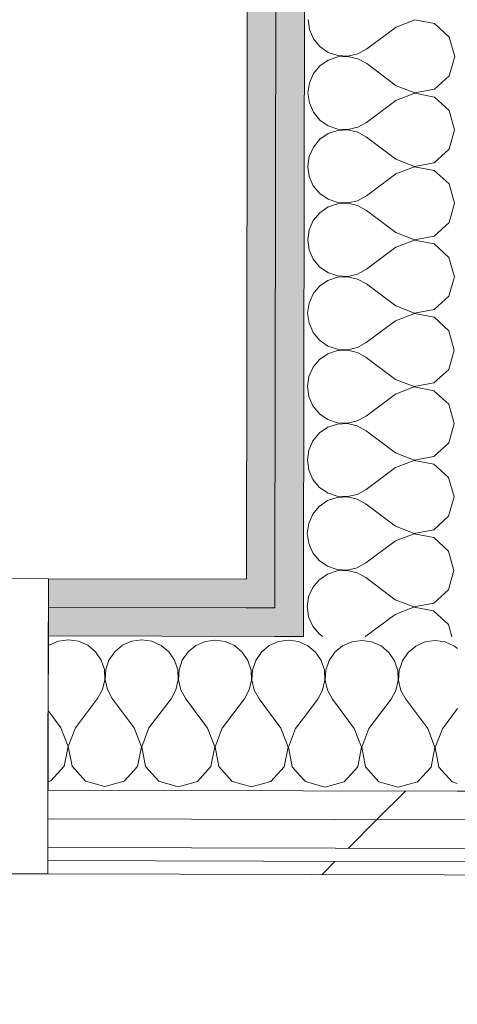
# Model space of a CAD drawing. Header units: millimetres. Extents: x -30280 to 19093, y -17460 to 4378.
# Tile 128 of 188: x -8594 to -8395, y -15501 to -15054. Entities that reach past the tile are written whole.
import ezdxf

# ---------------------------------------------------------------- set-up
doc = ezdxf.new("R2010")
doc.units = ezdxf.units.MM
doc.header["$MEASUREMENT"] = 0
doc.linetypes.add('Rayas Pequeñas', pattern=[282.222222, 141.111111, -141.111111])
doc.linetypes.add('Wipeout_Contour', pattern=[1000, 0, -1000])
for name, color, linetype, lineweight in [('Nuevo_01 2D_Mobiliari_Pluma_Nº__101', 252, 'Continuous', 5), ('Nuevo_06_COT_Generals_Pluma_Nº__1', 7, 'Continuous', 5), ('Nuevo_08_E_Envans secs_Pluma_Nº__1', 7, 'Continuous', 5), ('Nuevo_Puertas Archicad_Pluma_Nº__1', 7, 'Continuous', 5)]:
    doc.layers.add(name, color=color, linetype=linetype, lineweight=lineweight)
for name, color, linetype in [('Nuevo_06_COT_Generals', 7, 'Continuous'), ('Nuevo_08_E_Envans secs', 7, 'Continuous'), ('Nuevo_Puertas Archicad', 7, 'Continuous')]:
    doc.layers.add(name, color=color, linetype=linetype)
for name, color, linetype, lineweight, true_color in [('Nuevo_08_E_Envans secs_Pluma_Nº__102', 7, 'Continuous', 5, 0xcccccc), ('Nuevo_08_E_Envans secs_Pluma_Nº__171', 171, 'Continuous', 13, 0xaaaaff), ('Nuevo_08_E_Envans secs_Pluma_Nº__177', 7, 'Continuous', 15, 0xf7e046), ('Nuevo_08_E_Envans secs_Pluma_Nº__79', 7, 'Continuous', 5, 0xaaffd5)]:
    doc.layers.add(name, color=color, linetype=linetype, lineweight=lineweight, true_color=true_color)
doc.styles.add('Estilo_Generado_1', font='txt')
doc.dimstyles.new('Estilo_Generado__2', dxfattribs={"dimtxt": 100, "dimasz": 38, "dimexe": 0.18, "dimexo": 300, "dimgap": 0, "dimtad": 1, "dimlfac": 0.001, "dimzin": 0, "dimdsep": 46, "dimtxsty": 'Estilo_Generado_1', "dimblk": 'ARROWHEAD_2', "dimblk1": 'ARROWHEAD_2', "dimblk2": 'ARROWHEAD_2', "dimcen": 0.09, "dimclrd": 7, "dimclre": 7, "dimclrt": 7, "dimadec": 0, "dimazin": 0, "dimtfac": 1, "dimtdec": 4, "dimtmove": 0, "dimatfit": 3, "dimfxl": 0, "dimtolj": 1, "dimtzin": 0, "dimarcsym": 0})
pattern_1 = [(45, (0, 0), (-183.8478, 183.8478), [195, -65]), (45, (7e-14, 183.85), (-183.8478, 183.8478), [195, -65])]

# ---------------------------------------------------------------- blocks, each defined once
blk = doc.blocks.new('*X106')
at = {"layer": 'Nuevo_08_E_Envans secs_Pluma_Nº__102', "color": 254, "linetype": 'Continuous', "lineweight": 5, "true_color": 0xcccccc}
for p, q in [((-8575.92, -15336.36), (-8580.13, -15338.2)), ((-8571.36, -15335.74), (-8575.92, -15336.36)), ((-8566.81, -15336.38), (-8571.36, -15335.74)), ((-8562.61, -15338.25), (-8566.81, -15336.38)), ((-8542.59, -15336.44), (-8546.8, -15338.29)), ((-8538.03, -15335.82), (-8542.59, -15336.44)), ((-8533.48, -15336.46), (-8538.03, -15335.82)), ((-8529.28, -15338.33), (-8533.48, -15336.46)), ((-8509.25, -15336.52), (-8513.47, -15338.37)), ((-8504.7, -15335.9), (-8509.25, -15336.52)), ((-8500.15, -15336.55), (-8504.7, -15335.9)), ((-8495.94, -15338.41), (-8500.15, -15336.55)), ((-8475.92, -15336.61), (-8480.13, -15338.45)), ((-8471.36, -15335.98), (-8475.92, -15336.61)), ((-8466.81, -15336.63), (-8471.36, -15335.98)), ((-8464.56, -15337.63), (-8466.81, -15336.63)), ((-8580.13, -15338.2), (-8580.52, -15338.52)), ((-8559.08, -15341.19), (-8562.61, -15338.25)), ((-8556.48, -15344.99), (-8559.08, -15341.19)), ((-8550.35, -15341.21), (-8552.96, -15344.99)), ((-8546.8, -15338.29), (-8550.35, -15341.21)), ((-8525.74, -15341.27), (-8529.28, -15338.33)), ((-8523.15, -15345.07), (-8525.74, -15341.27)), ((-8517.01, -15341.29), (-8519.63, -15345.08)), ((-8513.47, -15338.37), (-8517.01, -15341.29)), ((-8492.41, -15341.35), (-8495.94, -15338.41)), ((-8489.81, -15345.15), (-8492.41, -15341.35)), ((-8483.68, -15341.38), (-8486.29, -15345.16)), ((-8480.13, -15338.45), (-8483.68, -15341.38)), ((-8555.02, -15349.35), (-8556.48, -15344.99)), ((-8552.96, -15344.99), (-8554.44, -15349.35)), ((-8521.69, -15349.43), (-8523.15, -15345.07)), ((-8519.63, -15345.08), (-8521.11, -15349.43)), ((-8488.36, -15349.51), (-8489.81, -15345.15)), ((-8486.29, -15345.16), (-8487.77, -15349.51)), ((-8554.81, -15353.94), (-8555.02, -15349.35)), ((-8554.44, -15349.35), (-8554.68, -15353.94)), ((-8521.48, -15354.02), (-8521.69, -15349.43)), ((-8521.11, -15349.43), (-8521.34, -15354.02)), ((-8488.14, -15354.11), (-8488.36, -15349.51)), ((-8487.77, -15349.51), (-8488.01, -15354.11)), ((-8555.86, -15358.42), (-8554.81, -15353.94)), ((-8554.68, -15353.94), (-8553.65, -15358.42)), ((-8522.53, -15358.5), (-8521.48, -15354.02)), ((-8521.34, -15354.02), (-8520.31, -15358.51)), ((-8489.2, -15358.58), (-8488.14, -15354.11)), ((-8488.01, -15354.11), (-8486.98, -15358.59)), ((-8558.1, -15362.44), (-8555.86, -15358.42)), ((-8553.65, -15358.42), (-8551.43, -15362.45)), ((-8524.76, -15362.52), (-8522.53, -15358.5)), ((-8520.31, -15358.51), (-8518.1, -15362.53)), ((-8491.43, -15362.6), (-8489.2, -15358.58)), ((-8486.98, -15358.59), (-8484.76, -15362.62)), ((-8568.13, -15375.74), (-8558.1, -15362.44)), ((-8541.46, -15375.81), (-8551.43, -15362.45)), ((-8534.8, -15375.83), (-8524.76, -15362.52)), ((-8508.13, -15375.89), (-8518.1, -15362.53)), ((-8501.46, -15375.91), (-8491.43, -15362.6)), ((-8474.8, -15375.98), (-8484.76, -15362.62)), ((-8574.8, -15375.73), (-8580.59, -15367.96)), ((-8468.13, -15375.99), (-8464.61, -15371.32)), ((-8571.55, -15384.24), (-8574.8, -15375.73)), ((-8568.13, -15375.74), (-8571.42, -15384.24)), ((-8538.22, -15384.32), (-8541.46, -15375.81)), ((-8534.8, -15375.83), (-8538.08, -15384.32)), ((-8504.89, -15384.4), (-8508.13, -15375.89)), ((-8501.46, -15375.91), (-8504.75, -15384.4)), ((-8471.55, -15384.49), (-8474.8, -15375.98)), ((-8468.13, -15375.99), (-8471.42, -15384.49)), ((-8573.27, -15393.19), (-8571.55, -15384.24)), ((-8571.42, -15384.24), (-8569.75, -15393.19)), ((-8539.93, -15393.27), (-8538.22, -15384.32)), ((-8538.08, -15384.32), (-8536.41, -15393.28)), ((-8506.6, -15393.35), (-8504.89, -15384.4)), ((-8504.75, -15384.4), (-8503.08, -15393.36)), ((-8473.27, -15393.43), (-8471.55, -15384.49)), ((-8471.42, -15384.49), (-8469.75, -15393.44)), ((-8579.43, -15399.89), (-8573.27, -15393.19)), ((-8569.75, -15393.19), (-8563.62, -15399.93)), ((-8546.09, -15399.98), (-8539.93, -15393.27)), ((-8536.41, -15393.28), (-8530.29, -15400.02)), ((-8512.76, -15400.06), (-8506.6, -15393.35)), ((-8503.08, -15393.36), (-8496.95, -15400.1)), ((-8479.43, -15400.14), (-8473.27, -15393.43)), ((-8469.75, -15393.44), (-8464.65, -15399.05)), ((-8580.67, -15400.24), (-8579.43, -15399.89)), ((-8563.62, -15399.93), (-8554.86, -15402.44)), ((-8554.86, -15402.44), (-8546.09, -15399.98)), ((-8530.29, -15400.02), (-8521.53, -15402.53)), ((-8521.53, -15402.53), (-8512.76, -15400.06)), ((-8496.95, -15400.1), (-8488.2, -15402.61)), ((-8488.2, -15402.61), (-8479.43, -15400.14))]:
    blk.add_line(p, q, dxfattribs=at)
blk = doc.blocks.new('*X107')
at = {"layer": 'Nuevo_08_E_Envans secs_Pluma_Nº__102', "color": 254, "linetype": 'Continuous', "lineweight": 5, "true_color": 0xcccccc}
for p, q in [((-8462.61, -15338.49), (-8464.56, -15337.63)), ((-8442.59, -15336.69), (-8446.8, -15338.53)), ((-8438.03, -15336.07), (-8442.59, -15336.69)), ((-8433.48, -15336.71), (-8438.03, -15336.07)), ((-8429.28, -15338.58), (-8433.48, -15336.71)), ((-8409.25, -15336.77), (-8413.47, -15338.62)), ((-8404.7, -15336.15), (-8409.25, -15336.77)), ((-8400.15, -15336.79), (-8404.7, -15336.15)), ((-8395.94, -15338.66), (-8400.15, -15336.79)), ((-8459.08, -15341.44), (-8462.61, -15338.49)), ((-8456.48, -15345.23), (-8459.08, -15341.44)), ((-8450.35, -15341.46), (-8452.96, -15345.24)), ((-8446.8, -15338.53), (-8450.35, -15341.46)), ((-8425.74, -15341.52), (-8429.28, -15338.58)), ((-8423.15, -15345.32), (-8425.74, -15341.52)), ((-8417.01, -15341.54), (-8419.63, -15345.33)), ((-8413.47, -15338.62), (-8417.01, -15341.54)), ((-8394.56, -15339.81), (-8395.94, -15338.66)), ((-8455.02, -15349.59), (-8456.48, -15345.23)), ((-8452.96, -15345.24), (-8454.44, -15349.6)), ((-8421.69, -15349.68), (-8423.15, -15345.32)), ((-8419.63, -15345.33), (-8421.11, -15349.68)), ((-8454.81, -15354.19), (-8455.02, -15349.59)), ((-8454.44, -15349.6), (-8454.68, -15354.19)), ((-8421.48, -15354.27), (-8421.69, -15349.68)), ((-8421.11, -15349.68), (-8421.34, -15354.27)), ((-8455.86, -15358.66), (-8454.81, -15354.19)), ((-8454.68, -15354.19), (-8453.65, -15358.67)), ((-8422.53, -15358.75), (-8421.48, -15354.27)), ((-8421.34, -15354.27), (-8420.31, -15358.75)), ((-8458.1, -15362.68), (-8455.86, -15358.66)), ((-8453.65, -15358.67), (-8451.43, -15362.7)), ((-8424.76, -15362.77), (-8422.53, -15358.75)), ((-8420.31, -15358.75), (-8418.1, -15362.78)), ((-8464.61, -15371.32), (-8458.1, -15362.68)), ((-8441.46, -15376.06), (-8451.43, -15362.7)), ((-8434.8, -15376.07), (-8424.76, -15362.77)), ((-8408.13, -15376.14), (-8418.1, -15362.78)), ((-8401.46, -15376.16), (-8394.6, -15367.06)), ((-8438.22, -15384.57), (-8441.46, -15376.06)), ((-8434.8, -15376.07), (-8438.08, -15384.57)), ((-8404.89, -15384.65), (-8408.13, -15376.14)), ((-8401.46, -15376.16), (-8404.75, -15384.65)), ((-8439.93, -15393.52), (-8438.22, -15384.57)), ((-8438.08, -15384.57), (-8436.41, -15393.52)), ((-8406.6, -15393.6), (-8404.89, -15384.65)), ((-8404.75, -15384.65), (-8403.08, -15393.61)), ((-8446.1, -15400.22), (-8439.93, -15393.52)), ((-8436.41, -15393.52), (-8430.29, -15400.26)), ((-8412.76, -15400.31), (-8406.6, -15393.6)), ((-8403.08, -15393.61), (-8396.95, -15400.35)), ((-8464.65, -15399.05), (-8463.62, -15400.18)), ((-8463.62, -15400.18), (-8454.86, -15402.69)), ((-8454.86, -15402.69), (-8446.1, -15400.22)), ((-8430.29, -15400.26), (-8421.53, -15402.77)), ((-8421.53, -15402.77), (-8412.76, -15400.31)), ((-8396.95, -15400.35), (-8394.65, -15401.01))]:
    blk.add_line(p, q, dxfattribs=at)
blk = doc.blocks.new('Puerta Corredera Empotrada 27_3')
at = {"layer": 'Nuevo_Puertas Archicad_Pluma_Nº__1', "color": 7, "linetype": 'Continuous', "lineweight": 5}
for p, q in [((-420, 0), (-450, 0)), ((-450, 0), (-450, -134)), ((-450, -13), (-450, 0)), ((-450, -13), (-450, 0)), ((-450, -26), (-450, -13)), ((-450, -26), (-450, -13)), ((-450, -96), (-450, -26)), ((-450, -96), (-450, -26)), ((-450, -109), (-450, -96)), ((-450, -109), (-450, -96)), ((-450, -122), (-450, -109)), ((-450, -122), (-450, -109)), ((-450, -128), (-450, -122)), ((-450, -128), (-450, -122)), ((-450, -134), (-450, -128)), ((-450, -134), (-450, -128)), ((-450, -134), (-420, -134))]:
    blk.add_line(p, q, dxfattribs=at)
blk = doc.blocks.new('Muro_62_1', base_point=(-3815.2, -15319.86))
at = {"layer": 'Nuevo_08_E_Envans secs_Pluma_Nº__79', "linetype": 'Continuous', "lineweight": 5, "true_color": 0xaaffd5}
for points in [[(-8580.47, -15321.05), (-8490.54, -15321.27), (-8490.52, -15308.27), (-8580.44, -15308.05)], [(-8477.52, -15308.3), (-8490.52, -15308.27), (-8490.54, -15321.27), (-8477.54, -15321.3)], [(-8580.47, -15321.05), (-8580.51, -15334.05), (-8477.56, -15334.3), (-8477.54, -15321.3)], [(-8464.54, -15321.33), (-8477.54, -15321.3), (-8477.56, -15334.3), (-8464.56, -15334.33)]]:
    blk.add_hatch(color=121, dxfattribs=at).paths.add_polyline_path(points)
at = {"layer": 'Nuevo_08_E_Envans secs_Pluma_Nº__1', "color": 7, "linetype": 'Continuous', "lineweight": 5}
for p, q in [((-8580.47, -15321.05), (-8580.44, -15308.05)), ((-8477.52, -15308.3), (-8477.54, -15321.3)), ((-8580.51, -15334.05), (-8580.47, -15321.05)), ((-8580.47, -15321.05), (-8490.54, -15321.27)), ((-8490.54, -15321.27), (-8477.54, -15321.3)), ((-8464.54, -15321.33), (-8464.56, -15334.33)), ((-8580.51, -15334.05), (-8477.56, -15334.3)), ((-8477.56, -15334.3), (-8464.56, -15334.33))]:
    blk.add_line(p, q, dxfattribs=at)
at = {"layer": 'Nuevo_08_E_Envans secs_Pluma_Nº__1', "color": 7, "linetype": 'Continuous', "lineweight": 5, "flags": 128}
blk.add_lwpolyline([(-8490.52, -15308.27), (-8580.44, -15308.05)], dxfattribs=at)
at = {"color": 254, "linetype": 'Wipeout_Contour', "lineweight": 0, "ltscale": 69348.815231}
blk.add_wipeout([(-8580.74, -15430.05), (-7200.51, -15433.47), (-7200.48, -15420.47), (-8580.71, -15417.05)], dxfattribs=at).dxf.layer = 'Nuevo_08_E_Envans secs'
at = {"color": 254, "linetype": 'Wipeout_Contour', "lineweight": 0, "ltscale": 69404.075793}
blk.add_wipeout([(-8580.77, -15442.05), (-7200.54, -15445.47), (-7200.53, -15439.47), (-8580.76, -15436.05)], dxfattribs=at).dxf.layer = 'Nuevo_08_E_Envans secs'
at = {"layer": 'Nuevo_08_E_Envans secs_Pluma_Nº__171', "linetype": 'Continuous', "lineweight": 13, "true_color": 0xaaaaff}
h = blk.add_hatch(dxfattribs=at)
h.set_pattern_fill('Panellat_HPL_0001', color=161, style=0, pattern_type=2)
h.set_pattern_definition(pattern_1)
h.paths.add_polyline_path([(-8580.77, -15442.05), (-7200.54, -15445.47), (-7200.53, -15439.47), (-8580.76, -15436.05)])
at = {"layer": 'Nuevo_08_E_Envans secs_Pluma_Nº__177', "linetype": 'Continuous', "lineweight": 15, "true_color": 0xf7e046}
h = blk.add_hatch(dxfattribs=at)
h.set_pattern_fill('Panellat_HPL_0001', color=53, style=0, pattern_type=2)
h.set_pattern_definition(pattern_1)
h.paths.add_polyline_path([(-8580.74, -15430.05), (-7200.51, -15433.47), (-7200.48, -15420.47), (-8580.71, -15417.05)])
at = {"layer": 'Nuevo_08_E_Envans secs_Pluma_Nº__1', "color": 7, "linetype": 'Continuous', "lineweight": 5}
for p, q in [((-8580.76, -15436.05), (-8580.74, -15430.05)), ((-8580.74, -15430.05), (-7200.51, -15433.47)), ((-8580.77, -15442.05), (-8580.76, -15436.05)), ((-8580.76, -15436.05), (-7200.53, -15439.47))]:
    blk.add_line(p, q, dxfattribs=at)
at = {"layer": 'Nuevo_08_E_Envans secs_Pluma_Nº__1', "color": 7, "linetype": 'Continuous', "lineweight": 5, "flags": 128}
blk.add_lwpolyline([(-8580.77, -15442.05), (-7200.54, -15445.47)], dxfattribs=at)
at = {"color": 254, "linetype": 'Wipeout_Contour', "lineweight": 0, "ltscale": 69302.480203}
blk.add_wipeout([(-8580.71, -15417.05), (-7200.48, -15420.47), (-7200.45, -15407.47), (-8580.68, -15404.05)], dxfattribs=at).dxf.layer = 'Nuevo_08_E_Envans secs'
at = {"layer": 'Nuevo_08_E_Envans secs_Pluma_Nº__177', "linetype": 'Continuous', "lineweight": 15, "true_color": 0xf7e046}
h = blk.add_hatch(dxfattribs=at)
h.set_pattern_fill('Panellat_HPL_0001', color=53, style=0, pattern_type=2)
h.set_pattern_definition(pattern_1)
h.paths.add_polyline_path([(-8580.71, -15417.05), (-7200.48, -15420.47), (-7200.45, -15407.47), (-8580.68, -15404.05)])
at = {"layer": 'Nuevo_08_E_Envans secs_Pluma_Nº__1', "color": 7, "linetype": 'Continuous', "lineweight": 5}
for p, q in [((-8580.68, -15404.05), (-8580.51, -15334.05)), ((-8580.71, -15417.05), (-8580.68, -15404.05)), ((-8580.68, -15404.05), (-8464.66, -15404.33)), ((-8464.66, -15404.33), (-8394.66, -15404.51)), ((-8394.66, -15404.51), (-7200.45, -15407.47)), ((-8580.74, -15430.05), (-8580.71, -15417.05)), ((-8580.71, -15417.05), (-7200.48, -15420.47))]:
    blk.add_line(p, q, dxfattribs=at)
at = {"layer": 'Nuevo_08_E_Envans secs', "color": 7, "lineweight": 20}
for name in ['*X106', '*X107']:
    blk.add_blockref(name, (0, 0), dxfattribs=at)
at = {"layer": 'Nuevo_Puertas Archicad', "color": 253, "linetype": 'Continuous', "lineweight": 5, "true_color": 0xa4a4a6, "xscale": -1, "zscale": 1000, "rotation": 359.8580098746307}
blk.add_blockref('Puerta Corredera Empotrada 27_3', (-9030.44, -15306.93), dxfattribs=at)
blk = doc.blocks.new('*X231')
at = {"layer": 'Nuevo_08_E_Envans secs_Pluma_Nº__102', "color": 254, "linetype": 'Continuous', "lineweight": 5, "true_color": 0xcccccc}
for p, q in [((-8462.8, -15321.34), (-8462.24, -15325.4)), ((-8422.87, -15324.23), (-8436.22, -15334.21)), ((-8415.61, -15321.46), (-8422.87, -15324.23)), ((-8405.42, -15322.69), (-8411.82, -15321.46)), ((-8398.7, -15328.84), (-8405.42, -15322.69)), ((-8462.24, -15325.4), (-8460.39, -15329.61)), ((-8397.1, -15334.5), (-8398.7, -15328.84)), ((-8460.39, -15329.61), (-8457.46, -15333.15)), ((-8457.46, -15333.15), (-8455.72, -15334.36)), ((-8436.57, -15334.4), (-8436.22, -15334.21))]:
    blk.add_line(p, q, dxfattribs=at)
blk = doc.blocks.new('*X232')
at = {"layer": 'Nuevo_08_E_Envans secs_Pluma_Nº__102', "color": 254, "linetype": 'Continuous', "lineweight": 5, "true_color": 0xcccccc}
for p, q in [((-8457.43, -15308.55), (-8460.37, -15312.08)), ((-8457.14, -15308.35), (-8457.43, -15308.55)), ((-8422.86, -15317.57), (-8435.04, -15308.41)), ((-8398.68, -15313.03), (-8397.39, -15308.5)), ((-8460.37, -15312.08), (-8462.23, -15316.29)), ((-8405.41, -15319.17), (-8398.68, -15313.03)), ((-8462.23, -15316.29), (-8462.87, -15320.84)), ((-8422.86, -15317.57), (-8414.37, -15320.85)), ((-8414.37, -15320.85), (-8405.41, -15319.17)), ((-8462.87, -15320.84), (-8462.8, -15321.34)), ((-8414.37, -15320.98), (-8415.61, -15321.46)), ((-8411.82, -15321.46), (-8414.37, -15320.98))]:
    blk.add_line(p, q, dxfattribs=at)
blk = doc.blocks.new('*X235')
at = {"layer": 'Nuevo_08_E_Envans secs_Pluma_Nº__102', "color": 254, "linetype": 'Continuous', "lineweight": 5, "true_color": 0xcccccc}
for p, q in [((-8462.47, -15054.17), (-8461.85, -15058.73)), ((-8413.97, -15054.31), (-8422.48, -15057.57)), ((-8405.02, -15056.02), (-8413.97, -15054.31)), ((-8398.31, -15062.17), (-8405.02, -15056.02)), ((-8461.85, -15058.73), (-8460, -15062.94)), ((-8422.48, -15057.57), (-8435.83, -15067.55)), ((-8460, -15062.94), (-8457.07, -15066.49)), ((-8395.83, -15070.94), (-8398.31, -15062.17)), ((-8457.07, -15066.49), (-8453.28, -15069.1)), ((-8453.28, -15069.1), (-8448.93, -15070.57)), ((-8439.86, -15069.77), (-8435.83, -15067.55)), ((-8453.29, -15072.61), (-8457.08, -15075.21)), ((-8448.93, -15071.15), (-8453.29, -15072.61)), ((-8448.93, -15070.57), (-8444.34, -15070.8)), ((-8444.34, -15070.94), (-8448.93, -15071.15)), ((-8444.34, -15070.8), (-8439.86, -15069.77)), ((-8439.86, -15071.98), (-8444.34, -15070.94)), ((-8435.84, -15074.21), (-8439.86, -15071.98)), ((-8398.34, -15079.7), (-8395.83, -15070.94)), ((-8457.08, -15075.21), (-8460.02, -15078.75)), ((-8422.52, -15084.23), (-8435.84, -15074.21)), ((-8461.88, -15082.95), (-8462.52, -15087.51)), ((-8460.02, -15078.75), (-8461.88, -15082.95)), ((-8405.07, -15085.83), (-8398.34, -15079.7)), ((-8422.52, -15084.23), (-8414.02, -15087.51)), ((-8414.02, -15087.51), (-8405.07, -15085.83)), ((-8462.52, -15087.51), (-8461.9, -15092.06)), ((-8422.53, -15090.9), (-8435.88, -15100.88)), ((-8414.02, -15087.65), (-8422.53, -15090.9)), ((-8405.07, -15089.35), (-8414.02, -15087.65)), ((-8398.36, -15095.51), (-8405.07, -15089.35)), ((-8461.9, -15092.06), (-8460.05, -15096.27)), ((-8460.05, -15096.27), (-8457.12, -15099.82)), ((-8395.88, -15104.27), (-8398.36, -15095.51)), ((-8457.12, -15099.82), (-8453.33, -15102.43)), ((-8439.9, -15103.1), (-8435.88, -15100.88)), ((-8448.98, -15104.48), (-8453.34, -15105.95)), ((-8453.33, -15102.43), (-8448.98, -15103.9)), ((-8448.98, -15103.9), (-8444.39, -15104.13)), ((-8444.39, -15104.27), (-8448.98, -15104.48)), ((-8444.39, -15104.13), (-8439.9, -15103.1)), ((-8439.91, -15105.32), (-8444.39, -15104.27)), ((-8435.89, -15107.55), (-8439.91, -15105.32)), ((-8398.38, -15113.03), (-8395.88, -15104.27)), ((-8457.13, -15108.55), (-8460.07, -15112.08)), ((-8453.34, -15105.95), (-8457.13, -15108.55)), ((-8422.57, -15117.57), (-8435.89, -15107.55)), ((-8460.07, -15112.08), (-8461.93, -15116.29)), ((-8405.12, -15119.17), (-8398.38, -15113.03)), ((-8461.93, -15116.29), (-8462.57, -15120.84)), ((-8422.57, -15117.57), (-8414.07, -15120.85)), ((-8462.57, -15120.84), (-8461.95, -15125.4)), ((-8414.07, -15120.98), (-8422.58, -15124.23)), ((-8414.07, -15120.85), (-8405.12, -15119.17)), ((-8405.12, -15122.69), (-8414.07, -15120.98)), ((-8398.41, -15128.84), (-8405.12, -15122.69)), ((-8461.95, -15125.4), (-8460.1, -15129.61)), ((-8422.58, -15124.23), (-8435.93, -15134.21)), ((-8460.1, -15129.61), (-8457.17, -15133.15)), ((-8395.93, -15137.61), (-8398.41, -15128.84)), ((-8457.17, -15133.15), (-8453.38, -15135.76)), ((-8453.38, -15135.76), (-8449.03, -15137.24)), ((-8444.43, -15137.47), (-8439.95, -15136.43)), ((-8439.95, -15136.43), (-8435.93, -15134.21)), ((-8453.39, -15139.28), (-8457.18, -15141.88)), ((-8449.03, -15137.82), (-8453.39, -15139.28)), ((-8449.03, -15137.24), (-8444.43, -15137.47)), ((-8444.43, -15137.6), (-8449.03, -15137.82)), ((-8439.96, -15138.65), (-8444.43, -15137.6)), ((-8435.94, -15140.88), (-8439.96, -15138.65)), ((-8422.62, -15150.9), (-8435.94, -15140.88)), ((-8398.43, -15146.37), (-8395.93, -15137.61)), ((-8460.12, -15145.42), (-8461.98, -15149.62)), ((-8457.18, -15141.88), (-8460.12, -15145.42)), ((-8461.98, -15149.62), (-8462.62, -15154.17)), ((-8405.17, -15152.5), (-8398.43, -15146.37)), ((-8462.62, -15154.17), (-8462, -15158.73)), ((-8414.12, -15154.31), (-8422.63, -15157.57)), ((-8422.62, -15150.9), (-8414.12, -15154.18)), ((-8414.12, -15154.18), (-8405.17, -15152.5)), ((-8405.17, -15156.02), (-8414.12, -15154.31)), ((-8462, -15158.73), (-8460.15, -15162.94)), ((-8422.63, -15157.57), (-8435.98, -15167.55)), ((-8398.46, -15162.17), (-8405.17, -15156.02)), ((-8460.15, -15162.94), (-8457.22, -15166.49)), ((-8395.98, -15170.94), (-8398.46, -15162.17)), ((-8457.22, -15166.49), (-8453.43, -15169.1)), ((-8440, -15169.77), (-8435.98, -15167.55)), ((-8449.08, -15171.15), (-8453.44, -15172.61)), ((-8453.43, -15169.1), (-8449.08, -15170.57)), ((-8449.08, -15170.57), (-8444.48, -15170.8)), ((-8444.48, -15170.94), (-8449.08, -15171.15)), ((-8444.48, -15170.8), (-8440, -15169.77)), ((-8440.01, -15171.98), (-8444.48, -15170.94)), ((-8435.99, -15174.21), (-8440.01, -15171.98)), ((-8398.48, -15179.7), (-8395.98, -15170.94)), ((-8457.23, -15175.21), (-8460.17, -15178.75)), ((-8453.44, -15172.61), (-8457.23, -15175.21)), ((-8422.67, -15184.23), (-8435.99, -15174.21)), ((-8460.17, -15178.75), (-8462.03, -15182.95)), ((-8405.22, -15185.83), (-8398.48, -15179.7)), ((-8462.03, -15182.95), (-8462.67, -15187.51)), ((-8422.67, -15184.23), (-8414.17, -15187.51)), ((-8414.17, -15187.51), (-8405.22, -15185.83)), ((-8462.67, -15187.51), (-8462.04, -15192.06)), ((-8414.17, -15187.65), (-8422.68, -15190.9)), ((-8405.22, -15189.35), (-8414.17, -15187.65)), ((-8398.51, -15195.51), (-8405.22, -15189.35)), ((-8462.04, -15192.06), (-8460.2, -15196.27)), ((-8422.68, -15190.9), (-8436.03, -15200.88)), ((-8460.2, -15196.27), (-8457.27, -15199.82)), ((-8396.03, -15204.27), (-8398.51, -15195.51)), ((-8457.27, -15199.82), (-8453.48, -15202.43)), ((-8453.48, -15202.43), (-8449.13, -15203.9)), ((-8444.53, -15204.13), (-8440.05, -15203.1)), ((-8440.05, -15203.1), (-8436.03, -15200.88)), ((-8453.49, -15205.95), (-8457.28, -15208.55)), ((-8449.13, -15204.48), (-8453.49, -15205.95)), ((-8449.13, -15203.9), (-8444.53, -15204.13)), ((-8444.53, -15204.27), (-8449.13, -15204.48)), ((-8440.06, -15205.32), (-8444.53, -15204.27)), ((-8436.03, -15207.55), (-8440.06, -15205.32)), ((-8422.72, -15217.57), (-8436.03, -15207.55)), ((-8398.53, -15213.03), (-8396.03, -15204.27)), ((-8460.22, -15212.08), (-8462.08, -15216.29)), ((-8457.28, -15208.55), (-8460.22, -15212.08)), ((-8462.08, -15216.29), (-8462.72, -15220.84)), ((-8405.27, -15219.17), (-8398.53, -15213.03)), ((-8462.72, -15220.84), (-8462.09, -15225.4)), ((-8414.22, -15220.98), (-8422.73, -15224.23)), ((-8422.72, -15217.57), (-8414.22, -15220.85)), ((-8414.22, -15220.85), (-8405.27, -15219.17)), ((-8405.27, -15222.69), (-8414.22, -15220.98)), ((-8462.09, -15225.4), (-8460.25, -15229.61)), ((-8422.73, -15224.23), (-8436.07, -15234.21)), ((-8398.56, -15228.84), (-8405.27, -15222.69)), ((-8460.25, -15229.61), (-8457.32, -15233.15)), ((-8396.08, -15237.61), (-8398.56, -15228.84)), ((-8457.32, -15233.15), (-8453.53, -15235.76)), ((-8440.1, -15236.43), (-8436.07, -15234.21)), ((-8453.54, -15239.28), (-8457.33, -15241.88)), ((-8449.18, -15237.82), (-8453.54, -15239.28)), ((-8453.53, -15235.76), (-8449.18, -15237.24)), ((-8449.18, -15237.24), (-8444.58, -15237.47)), ((-8444.58, -15237.6), (-8449.18, -15237.82)), ((-8444.58, -15237.47), (-8440.1, -15236.43)), ((-8440.11, -15238.65), (-8444.58, -15237.6)), ((-8436.08, -15240.88), (-8440.11, -15238.65)), ((-8398.58, -15246.36), (-8396.08, -15237.61)), ((-8457.33, -15241.88), (-8460.27, -15245.42)), ((-8422.77, -15250.9), (-8436.08, -15240.88)), ((-8460.27, -15245.42), (-8462.13, -15249.62)), ((-8405.31, -15252.5), (-8398.58, -15246.36)), ((-8462.13, -15249.62), (-8462.77, -15254.17)), ((-8422.77, -15250.9), (-8414.27, -15254.18)), ((-8414.27, -15254.18), (-8405.31, -15252.5)), ((-8462.77, -15254.17), (-8462.14, -15258.73)), ((-8414.27, -15254.31), (-8422.78, -15257.57)), ((-8405.32, -15256.02), (-8414.27, -15254.31)), ((-8398.6, -15262.17), (-8405.32, -15256.02)), ((-8462.14, -15258.73), (-8460.29, -15262.94)), ((-8422.78, -15257.57), (-8436.12, -15267.55)), ((-8460.29, -15262.94), (-8457.37, -15266.49)), ((-8396.13, -15270.94), (-8398.6, -15262.17)), ((-8457.37, -15266.49), (-8453.58, -15269.1)), ((-8453.58, -15269.1), (-8449.22, -15270.57)), ((-8449.22, -15270.57), (-8444.63, -15270.8)), ((-8444.63, -15270.8), (-8440.15, -15269.77)), ((-8440.15, -15269.77), (-8436.12, -15267.55)), ((-8457.38, -15275.21), (-8460.32, -15278.75)), ((-8453.58, -15272.61), (-8457.38, -15275.21)), ((-8449.23, -15271.15), (-8453.58, -15272.61)), ((-8444.63, -15270.94), (-8449.23, -15271.15)), ((-8440.15, -15271.98), (-8444.63, -15270.94)), ((-8436.13, -15274.21), (-8440.15, -15271.98)), ((-8422.81, -15284.23), (-8436.13, -15274.21)), ((-8398.63, -15279.7), (-8396.13, -15270.94)), ((-8460.32, -15278.75), (-8462.18, -15282.95)), ((-8405.36, -15285.83), (-8398.63, -15279.7)), ((-8462.18, -15282.95), (-8462.82, -15287.51)), ((-8462.82, -15287.51), (-8462.19, -15292.06)), ((-8414.32, -15287.65), (-8422.82, -15290.9)), ((-8422.81, -15284.23), (-8414.32, -15287.51)), ((-8414.32, -15287.51), (-8405.36, -15285.83)), ((-8405.37, -15289.35), (-8414.32, -15287.65)), ((-8462.19, -15292.06), (-8460.34, -15296.27)), ((-8422.82, -15290.9), (-8436.17, -15300.88)), ((-8398.65, -15295.51), (-8405.37, -15289.35)), ((-8460.34, -15296.27), (-8457.41, -15299.82)), ((-8396.18, -15304.27), (-8398.65, -15295.51)), ((-8457.41, -15299.82), (-8453.63, -15302.43)), ((-8440.2, -15303.1), (-8436.17, -15300.88)), ((-8453.63, -15305.95), (-8457.14, -15308.35)), ((-8453.63, -15302.43), (-8449.27, -15303.9)), ((-8449.27, -15304.48), (-8453.63, -15305.95)), ((-8449.27, -15303.9), (-8444.68, -15304.13)), ((-8444.68, -15304.27), (-8449.27, -15304.48)), ((-8444.68, -15304.13), (-8440.2, -15303.1)), ((-8440.2, -15305.32), (-8444.68, -15304.27)), ((-8436.18, -15307.55), (-8440.2, -15305.32)), ((-8397.39, -15308.5), (-8396.18, -15304.27)), ((-8435.04, -15308.41), (-8436.18, -15307.55))]:
    blk.add_line(p, q, dxfattribs=at)
blk = doc.blocks.new('Muro_78_1', base_point=(-8429.52, -15308.42))
at = {"layer": 'Nuevo_08_E_Envans secs_Pluma_Nº__79', "linetype": 'Continuous', "lineweight": 5, "true_color": 0xaaffd5}
for points in [[(-8477.52, -15308.3), (-8475.3, -13808.56), (-8488.3, -13808.56), (-8490.52, -15308.27)], [(-8464.52, -15308.33), (-8462.3, -13808.56), (-8475.3, -13808.56), (-8477.52, -15308.3)], [(-8464.52, -15308.33), (-8477.52, -15308.3), (-8477.54, -15321.3), (-8464.54, -15321.33)]]:
    blk.add_hatch(color=121, dxfattribs=at).paths.add_polyline_path(points)
at = {"layer": 'Nuevo_08_E_Envans secs_Pluma_Nº__1', "color": 7, "linetype": 'Continuous', "lineweight": 5}
for p, q in [((-8477.52, -15308.3), (-8475.3, -13808.56)), ((-8464.52, -15308.33), (-8462.3, -13808.56)), ((-8477.52, -15308.3), (-8477.54, -15321.3)), ((-8464.52, -15308.33), (-8464.54, -15321.33)), ((-8464.54, -15321.33), (-8464.56, -15334.33))]:
    blk.add_line(p, q, dxfattribs=at)
at = {"layer": 'Nuevo_08_E_Envans secs_Pluma_Nº__1', "color": 7, "linetype": 'Continuous', "lineweight": 5, "flags": 128}
blk.add_lwpolyline([(-8488.3, -13808.56), (-8490.52, -15308.27)], dxfattribs=at)
at = {"layer": 'Nuevo_08_E_Envans secs', "color": 7, "lineweight": 20}
for name in ['*X235', '*X232', '*X231']:
    blk.add_blockref(name, (0, 0), dxfattribs=at)
blk = doc.blocks.new('*D661')
at = {"layer": 'Nuevo_06_COT_Generals_Pluma_Nº__1', "color": 7, "linetype": 'Continuous', "lineweight": 5}
for p, q in [((-7754.32, -15419.64), (-7754.38, -15444.09)), ((-7729.41, -15458.59), (-7779.34, -15429.6)), ((-7791.88, -15444), (-7716.88, -15444.19)), ((-7754.38, -15444.09), (-7757.19, -16580.14)), ((-7782.16, -16565.65), (-7732.23, -16594.64)), ((-7794.69, -16580.05), (-7719.69, -16580.24)), ((-7757.19, -16580.14), (-7757.25, -16604.59))]:
    blk.add_line(p, q, dxfattribs=at)
at = {"layer": 'Nuevo_06_COT_Generals_Pluma_Nº__1', "color": 7, "lineweight": 5, "insert": (-7776.12, -16149.45), "char_height": 100, "attachment_point": 7, "rotation": 89.858, "style": 'Estilo_Generado_1'}
blk.add_mtext('\\A1;{\\pql;\\fGotham Book|b0|i0|c0|p0;\\W1.000000;1,14}', dxfattribs=at)
blk = doc.blocks.new('ARROWHEAD_2')
at = {"color": 0, "linetype": 'Continuous', "lineweight": 0}
for p, q in [((-0.378, -0.655), (0.378, 0.655)), ((0, 0), (-1, 0))]:
    blk.add_line(p, q, dxfattribs=at)
blk = doc.blocks.new('*D663')
at = {"layer": 'Nuevo_06_COT_Generals_Pluma_Nº__1', "color": 7, "linetype": 'Continuous', "lineweight": 5}
for p, q in [((-3073.12, -13794.13), (-3023.12, -13822.99)), ((-3010.62, -13808.56), (-3514.09, -13808.56)), ((-3048.12, -16937.98), (-3048.12, -13808.56)), ((-3073.12, -16923.54), (-3023.12, -16952.41)), ((-3010.62, -16937.98), (-3542.41, -16937.98))]:
    blk.add_line(p, q, dxfattribs=at)
at = {"layer": 'Nuevo_06_COT_Generals_Pluma_Nº__1', "color": 7, "lineweight": 5, "insert": (-3068.12, -15510.65), "char_height": 100, "attachment_point": 7, "rotation": 90, "style": 'Estilo_Generado_1'}
blk.add_mtext('\\A1;{\\pql;\\fGotham Book|b0|i0|c0|p0;\\W1.000000;3,13}', dxfattribs=at)
blk = doc.blocks.new('*D773')
at = {"layer": 'Nuevo_06_COT_Generals_Pluma_Nº__1', "color": 7, "linetype": 'Continuous', "lineweight": 5}
for p, q in [((-10653.62, -15037.63), (-10653.44, -14962.63)), ((-8489.86, -15042.99), (-8489.67, -14967.99)), ((-10639.03, -14975.16), (-10668.03, -15025.09)), ((-8504.26, -15030.45), (-8475.27, -14980.52)), ((-10677.98, -15000.07), (-10653.53, -15000.13)), ((-10653.53, -15000.13), (-8489.77, -15005.49)), ((-8489.77, -15005.49), (-8465.32, -15005.55))]:
    blk.add_line(p, q, dxfattribs=at)
at = {"layer": 'Nuevo_06_COT_Generals_Pluma_Nº__1', "color": 7, "lineweight": 5, "insert": (-9708.98, -14982.47), "char_height": 100, "attachment_point": 7, "rotation": 359.858, "style": 'Estilo_Generado_1'}
blk.add_mtext('\\A1;{\\pql;\\fGotham Book|b0|i0|c0|p0;\\W1.000000;2,16}', dxfattribs=at)

msp = doc.modelspace()

# ---------------------------------------------------------------- block references
at = {"layer": 'Nuevo_08_E_Envans secs', "color": 7, "lineweight": 20}
msp.add_blockref('Muro_62_1', (-3815.204, -15319.856), dxfattribs=at)

# ---------------------------------------------------------------- next in the draw order: linework, layer by layer
at = {"layer": 'Nuevo_01 2D_Mobiliari_Pluma_Nº__101', "color": 252, "linetype": 'Rayas Pequeñas', "lineweight": 5}
msp.add_circle((-9239.421, -14566.984), 750, dxfattribs=at)

# ---------------------------------------------------------------- next in the draw order: block references
at = {"layer": 'Nuevo_08_E_Envans secs', "color": 7, "lineweight": 20}
msp.add_blockref('Muro_78_1', (-8429.517, -15308.421), dxfattribs=at)

# ---------------------------------------------------------------- next in the draw order: dimensions: what is measured, and where the dimension line sits
at = {"layer": 'Nuevo_06_COT_Generals', "color": 7, "linetype": 'Continuous', "lineweight": 5}
for base, p1, p2, angle, picture, middle, turn in [((-3048.117, -13808.561), (-11408.508, -16937.976), (-3814.087, -13808.561), 90, '*D663', (-3118.117, -15381.196), 90), ((-8489.767, -15005.488), (-10654.28, -15302.907), (-8490.517, -15308.27), 359.85801, '*D773', (-9579.402, -14932.787), 359.85801), ((-7757.192, -16580.142), (-8519.299, -15442.199), (-7420.894, -16580.976), 269.85801, '*D661', (-7825.804, -16019.872), 89.85801)]:
    dim = msp.add_linear_dim(base=base, p1=p1, p2=p2, angle=angle, dimstyle='Estilo_Generado__2', dxfattribs=at)
    dim.commit()
    dim.dimension.update_dxf_attribs({"geometry": picture, "text_midpoint": middle, "dimtype": 160, "text_rotation": turn})

doc.saveas('drawing.dxf')
